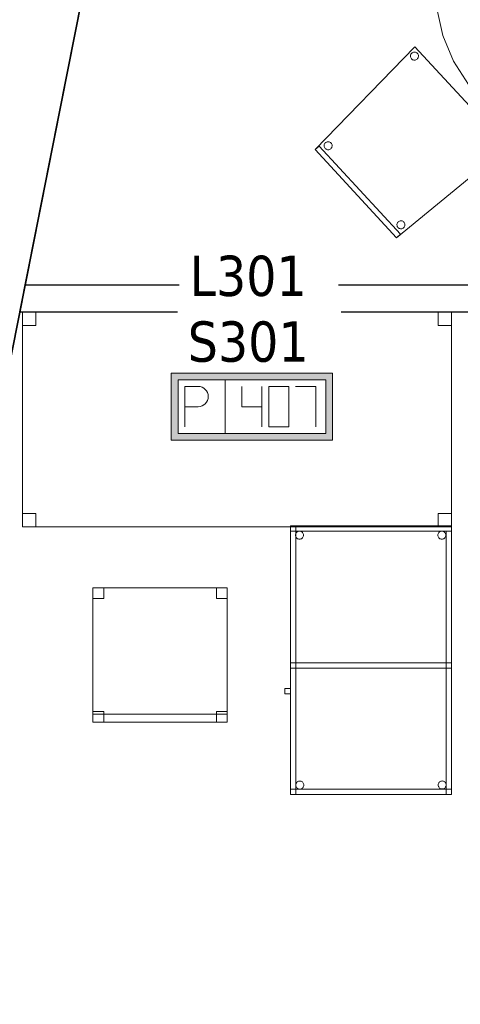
# Model space of a CAD drawing. Header units: metres. Extents: x 397.7 to 427.5, y 12.7 to 28.4.
# Tile 6 of 133: x 400.1 to 401.8, y 19.9 to 23.5. Entities that reach past the tile are written whole.
import ezdxf

# ---------------------------------------------------------------- set-up
doc = ezdxf.new("R2010")
doc.units = ezdxf.units.M
doc.layers.add('01_SUELOS', color=7, linetype='Continuous', lineweight=25, true_color=0x007f00)
for name, color, linetype, lineweight in [('02_MOBILIARIO', 7, 'Continuous', 18), ('A-DETL-____-MBND', 7, 'Continuous', 18), ('A-WALL-____-MCUT', 7, 'Continuous', 25), ('A-WALL-____-OTLN', 7, 'Continuous', 25), ('E-ELEC-FIXT-IDEN', 7, 'Continuous', 30)]:
    doc.layers.add(name, color=color, linetype=linetype, lineweight=lineweight)
doc.styles.add('Tahoma_3', font='tahoma.ttf', dxfattribs={"height": 0.15})

# ---------------------------------------------------------------- blocks, each defined once
blk = doc.blocks.new('Family - Evans P3-156177-06_ELEC_P3')
at = {"layer": 'A-WALL-____-MCUT', "color": 253, "true_color": 0xaaaaaa}
for p, q in [((0.0198, 0.1), (0, 0)), ((3.6723, 0.1), (0.0198, 0.1)), ((3.6723, 0), (3.6723, 0.1)), ((0, 0), (3.6723, 0))]:
    blk.add_line(p, q, dxfattribs=at)
at = {"layer": 'A-WALL-____-OTLN', "color": 253, "true_color": 0xaaaaaa}
for p, q in [((0.0198, 0.1), (0, 0)), ((3.6723, 0.1), (0.0198, 0.1)), ((3.6723, 0), (3.6723, 0.1)), ((0, 0), (3.6723, 0))]:
    blk.add_line(p, q, dxfattribs=at)
at = {"layer": 'A-WALL-____-OTLN', "color": 253, "lineweight": 18, "true_color": 0xaaaaaa}
blk.add_line((0, 0), (3.7528, 0), dxfattribs=at)
blk = doc.blocks.new('Family - Taula D120_P3-156243-06_ELEC_P3')
at = {"layer": 'A-DETL-____-MBND', "color": 253, "true_color": 0xaaaaaa}
for p, q in [((0.4117, 1.1542), (0.5122, 1.1767)), ((0.5122, 1.1767), (0.4117, 1.1542)), ((0.5122, 1.1767), (0.6152, 1.1814)), ((0.6152, 1.1814), (0.5122, 1.1767)), ((0.6152, 1.1814), (0.7174, 1.1682)), ((0.7174, 1.1682), (0.6152, 1.1814)), ((0.3165, 1.1145), (0.4117, 1.1542)), ((0.4117, 1.1542), (0.3165, 1.1145)), ((0.7174, 1.1682), (0.8157, 1.1374)), ((0.8157, 1.1374), (0.7174, 1.1682)), ((0.8157, 1.1374), (0.9072, 1.09)), ((0.9072, 1.09), (0.8157, 1.1374)), ((0.2298, 1.0589), (0.3165, 1.1145)), ((0.3165, 1.1145), (0.2298, 1.0589)), ((0.5862, 1.085), (0.5882, 1.1349)), ((0.5882, 1.1349), (0.5862, 1.085)), ((0.5882, 1.1349), (0.6382, 1.1329)), ((0.6382, 1.1329), (0.5882, 1.1349)), ((0.6382, 1.1329), (0.6361, 1.0829)), ((0.6361, 1.0829), (0.6382, 1.1329)), ((0.6361, 1.0829), (0.5862, 1.085)), ((0.5862, 1.085), (0.6361, 1.0829)), ((0.9072, 1.09), (0.9891, 1.0275)), ((0.9891, 1.0275), (0.9072, 1.09)), ((0.1539, 0.9891), (0.2298, 1.0589)), ((0.2298, 1.0589), (0.1539, 0.9891)), ((0.9891, 1.0275), (1.0589, 0.9517)), ((1.0589, 0.9517), (0.9891, 1.0275)), ((0.0914, 0.9072), (0.1539, 0.9891)), ((0.1539, 0.9891), (0.0914, 0.9072)), ((1.0589, 0.9517), (1.1145, 0.8649)), ((1.1145, 0.8649), (1.0589, 0.9517)), ((0.044, 0.8157), (0.0914, 0.9072)), ((0.0914, 0.9072), (0.044, 0.8157)), ((1.1145, 0.8649), (1.1542, 0.7697)), ((1.1542, 0.7697), (1.1145, 0.8649)), ((0.0132, 0.7174), (0.044, 0.8157)), ((0.044, 0.8157), (0.0132, 0.7174)), ((1.1542, 0.7697), (1.1767, 0.6692)), ((1.1767, 0.6692), (1.1542, 0.7697)), ((0, 0.6152), (0.0132, 0.7174)), ((0.0132, 0.7174), (0, 0.6152)), ((1.1767, 0.6692), (1.1814, 0.5662)), ((1.1814, 0.5662), (1.1767, 0.6692)), ((0.0461, 0.5774), (0.0482, 0.6273)), ((0.0482, 0.6273), (0.0461, 0.5774)), ((0.0482, 0.6273), (0.0982, 0.6252)), ((0.0982, 0.6252), (0.0482, 0.6273)), ((0.0982, 0.6252), (0.0961, 0.5753)), ((0.0961, 0.5753), (0.0982, 0.6252)), ((0.0047, 0.5122), (0, 0.6152)), ((0, 0.6152), (0.0047, 0.5122)), ((0.0961, 0.5753), (0.0461, 0.5774)), ((0.0461, 0.5774), (0.0961, 0.5753)), ((1.082, 0.5344), (1.0841, 0.5844)), ((1.0841, 0.5844), (1.082, 0.5344)), ((1.0841, 0.5844), (1.134, 0.5823)), ((1.134, 0.5823), (1.0841, 0.5844)), ((1.134, 0.5823), (1.132, 0.5324)), ((1.132, 0.5324), (1.134, 0.5823)), ((1.1814, 0.5662), (1.1682, 0.464)), ((1.1682, 0.464), (1.1814, 0.5662)), ((1.132, 0.5324), (1.082, 0.5344)), ((1.082, 0.5344), (1.132, 0.5324)), ((0.0273, 0.4117), (0.0047, 0.5122)), ((0.0047, 0.5122), (0.0273, 0.4117)), ((1.1682, 0.464), (1.1374, 0.3657)), ((1.1374, 0.3657), (1.1682, 0.464)), ((0.0669, 0.3165), (0.0273, 0.4117)), ((0.0273, 0.4117), (0.0669, 0.3165)), ((1.1374, 0.3657), (1.09, 0.2742)), ((1.09, 0.2742), (1.1374, 0.3657)), ((0.1225, 0.2298), (0.0669, 0.3165)), ((0.0669, 0.3165), (0.1225, 0.2298)), ((1.09, 0.2742), (1.0275, 0.1923)), ((1.0275, 0.1923), (1.09, 0.2742)), ((0.1923, 0.1539), (0.1225, 0.2298)), ((0.1225, 0.2298), (0.1923, 0.1539)), ((1.0275, 0.1923), (0.9517, 0.1225)), ((0.9517, 0.1225), (1.0275, 0.1923)), ((0.2742, 0.0914), (0.1923, 0.1539)), ((0.1923, 0.1539), (0.2742, 0.0914)), ((0.9517, 0.1225), (0.8649, 0.0669)), ((0.8649, 0.0669), (0.9517, 0.1225)), ((0.3657, 0.044), (0.2742, 0.0914)), ((0.2742, 0.0914), (0.3657, 0.044)), ((0.5227, 0.0498), (0.5247, 0.0997)), ((0.5247, 0.0997), (0.5227, 0.0498)), ((0.5247, 0.0997), (0.5747, 0.0976)), ((0.5747, 0.0976), (0.5247, 0.0997)), ((0.5747, 0.0976), (0.5726, 0.0477)), ((0.5726, 0.0477), (0.5747, 0.0976)), ((0.464, 0.0132), (0.3657, 0.044)), ((0.3657, 0.044), (0.464, 0.0132)), ((0.5726, 0.0477), (0.5227, 0.0498)), ((0.5227, 0.0498), (0.5726, 0.0477)), ((0.8649, 0.0669), (0.7697, 0.0273)), ((0.7697, 0.0273), (0.8649, 0.0669)), ((0.5662, 0), (0.464, 0.0132)), ((0.464, 0.0132), (0.5662, 0)), ((0.6692, 0.0047), (0.5662, 0)), ((0.5662, 0), (0.6692, 0.0047)), ((0.7697, 0.0273), (0.6692, 0.0047)), ((0.6692, 0.0047), (0.7697, 0.0273))]:
    blk.add_line(p, q, dxfattribs=at)
blk = doc.blocks.new('Family - Cadira confident_P3-156407-06_ELEC_P3')
at = {"layer": 'A-DETL-____-MBND', "color": 253, "true_color": 0xaaaaaa}
for p, q in [((0, 0.3284), (0.3713, 0.7113)), ((0.3713, 0.7113), (0, 0.3284)), ((0.3713, 0.7113), (0.7146, 0.3389)), ((0.7146, 0.3389), (0.3713, 0.7113)), ((0.3544, 0.6758), (0.3545, 0.6784)), ((0.3545, 0.6784), (0.3544, 0.6758)), ((0.3547, 0.6733), (0.3544, 0.6758)), ((0.3544, 0.6758), (0.3547, 0.6733)), ((0.3545, 0.6784), (0.355, 0.681)), ((0.355, 0.681), (0.3545, 0.6784)), ((0.3555, 0.6708), (0.3547, 0.6733)), ((0.3547, 0.6733), (0.3555, 0.6708)), ((0.355, 0.681), (0.356, 0.6834)), ((0.356, 0.6834), (0.355, 0.681)), ((0.3567, 0.6685), (0.3555, 0.6708)), ((0.3555, 0.6708), (0.3567, 0.6685)), ((0.356, 0.6834), (0.3574, 0.6856)), ((0.3574, 0.6856), (0.356, 0.6834)), ((0.3583, 0.6664), (0.3567, 0.6685)), ((0.3567, 0.6685), (0.3583, 0.6664)), ((0.3574, 0.6856), (0.3592, 0.6875)), ((0.3592, 0.6875), (0.3574, 0.6856)), ((0.3602, 0.6647), (0.3583, 0.6664)), ((0.3583, 0.6664), (0.3602, 0.6647)), ((0.3592, 0.6875), (0.3612, 0.6891)), ((0.3612, 0.6891), (0.3592, 0.6875)), ((0.3624, 0.6633), (0.3602, 0.6647)), ((0.3602, 0.6647), (0.3624, 0.6633)), ((0.3612, 0.6891), (0.3635, 0.6903)), ((0.3635, 0.6903), (0.3612, 0.6891)), ((0.3648, 0.6623), (0.3624, 0.6633)), ((0.3624, 0.6633), (0.3648, 0.6623)), ((0.3635, 0.6903), (0.366, 0.6911)), ((0.366, 0.6911), (0.3635, 0.6903)), ((0.3674, 0.6617), (0.3648, 0.6623)), ((0.3648, 0.6623), (0.3674, 0.6617)), ((0.366, 0.6911), (0.3686, 0.6914)), ((0.3686, 0.6914), (0.366, 0.6911)), ((0.37, 0.6616), (0.3674, 0.6617)), ((0.3674, 0.6617), (0.37, 0.6616)), ((0.3686, 0.6914), (0.3712, 0.6913)), ((0.3712, 0.6913), (0.3686, 0.6914)), ((0.3726, 0.6619), (0.37, 0.6616)), ((0.37, 0.6616), (0.3726, 0.6619)), ((0.3712, 0.6913), (0.3738, 0.6908)), ((0.3738, 0.6908), (0.3712, 0.6913)), ((0.375, 0.6627), (0.3726, 0.6619)), ((0.3726, 0.6619), (0.375, 0.6627)), ((0.3738, 0.6908), (0.3762, 0.6898)), ((0.3762, 0.6898), (0.3738, 0.6908)), ((0.3773, 0.6639), (0.375, 0.6627)), ((0.375, 0.6627), (0.3773, 0.6639)), ((0.3762, 0.6898), (0.3784, 0.6884)), ((0.3784, 0.6884), (0.3762, 0.6898)), ((0.3794, 0.6655), (0.3773, 0.6639)), ((0.3773, 0.6639), (0.3794, 0.6655)), ((0.3784, 0.6884), (0.3803, 0.6866)), ((0.3803, 0.6866), (0.3784, 0.6884)), ((0.3812, 0.6675), (0.3794, 0.6655)), ((0.3794, 0.6655), (0.3812, 0.6675)), ((0.3803, 0.6866), (0.3819, 0.6846)), ((0.3819, 0.6846), (0.3803, 0.6866)), ((0.3826, 0.6697), (0.3812, 0.6675)), ((0.3812, 0.6675), (0.3826, 0.6697)), ((0.3819, 0.6846), (0.3831, 0.6823)), ((0.3831, 0.6823), (0.3819, 0.6846)), ((0.3836, 0.6721), (0.3826, 0.6697)), ((0.3826, 0.6697), (0.3836, 0.6721)), ((0.3831, 0.6823), (0.3839, 0.6798)), ((0.3839, 0.6798), (0.3831, 0.6823)), ((0.3841, 0.6746), (0.3836, 0.6721)), ((0.3836, 0.6721), (0.3841, 0.6746)), ((0.3839, 0.6798), (0.3842, 0.6772)), ((0.3842, 0.6772), (0.3839, 0.6798)), ((0.3842, 0.6772), (0.3841, 0.6746)), ((0.3841, 0.6746), (0.3842, 0.6772)), ((0, 0.3284), (0.0147, 0.3419)), ((0.0147, 0.3419), (0, 0.3284)), ((0.0147, 0.3419), (0.3173, 0.0136)), ((0.3173, 0.0136), (0.0147, 0.3419)), ((0.0331, 0.3422), (0.0332, 0.3448)), ((0.0332, 0.3448), (0.0331, 0.3422)), ((0.0334, 0.3396), (0.0331, 0.3422)), ((0.0331, 0.3422), (0.0334, 0.3396)), ((0.0332, 0.3448), (0.0337, 0.3473)), ((0.0337, 0.3473), (0.0332, 0.3448)), ((0.0342, 0.3371), (0.0334, 0.3396)), ((0.0334, 0.3396), (0.0342, 0.3371)), ((0.0337, 0.3473), (0.0347, 0.3497)), ((0.0347, 0.3497), (0.0337, 0.3473)), ((0.0354, 0.3348), (0.0342, 0.3371)), ((0.0342, 0.3371), (0.0354, 0.3348)), ((0.0347, 0.3497), (0.0361, 0.3519)), ((0.0361, 0.3519), (0.0347, 0.3497)), ((0.037, 0.3327), (0.0354, 0.3348)), ((0.0354, 0.3348), (0.037, 0.3327)), ((0.0361, 0.3519), (0.0379, 0.3538)), ((0.0379, 0.3538), (0.0361, 0.3519)), ((0.0389, 0.331), (0.037, 0.3327)), ((0.037, 0.3327), (0.0389, 0.331)), ((0.0379, 0.3538), (0.0399, 0.3554)), ((0.0399, 0.3554), (0.0379, 0.3538)), ((0.0411, 0.3296), (0.0389, 0.331)), ((0.0389, 0.331), (0.0411, 0.3296)), ((0.0399, 0.3554), (0.0422, 0.3566)), ((0.0422, 0.3566), (0.0399, 0.3554)), ((0.0422, 0.3566), (0.0447, 0.3574)), ((0.0447, 0.3574), (0.0422, 0.3566)), ((0.0447, 0.3574), (0.0473, 0.3578)), ((0.0473, 0.3578), (0.0447, 0.3574)), ((0.0473, 0.3578), (0.0499, 0.3577)), ((0.0499, 0.3577), (0.0473, 0.3578)), ((0.0499, 0.3577), (0.0524, 0.3571)), ((0.0524, 0.3571), (0.0499, 0.3577)), ((0.0524, 0.3571), (0.0549, 0.3561)), ((0.0549, 0.3561), (0.0524, 0.3571)), ((0.056, 0.3303), (0.0537, 0.3291)), ((0.0537, 0.3291), (0.056, 0.3303)), ((0.0549, 0.3561), (0.0571, 0.3547)), ((0.0571, 0.3547), (0.0549, 0.3561)), ((0.0581, 0.3318), (0.056, 0.3303)), ((0.056, 0.3303), (0.0581, 0.3318)), ((0.0571, 0.3547), (0.059, 0.353)), ((0.059, 0.353), (0.0571, 0.3547)), ((0.0599, 0.3338), (0.0581, 0.3318)), ((0.0581, 0.3318), (0.0599, 0.3338)), ((0.059, 0.353), (0.0606, 0.3509)), ((0.0606, 0.3509), (0.059, 0.353)), ((0.0612, 0.336), (0.0599, 0.3338)), ((0.0599, 0.3338), (0.0612, 0.336)), ((0.0606, 0.3509), (0.0618, 0.3486)), ((0.0618, 0.3486), (0.0606, 0.3509)), ((0.0622, 0.3384), (0.0612, 0.336)), ((0.0612, 0.336), (0.0622, 0.3384)), ((0.0618, 0.3486), (0.0626, 0.3461)), ((0.0626, 0.3461), (0.0618, 0.3486)), ((0.0628, 0.3409), (0.0622, 0.3384)), ((0.0622, 0.3384), (0.0628, 0.3409)), ((0.0626, 0.3461), (0.0629, 0.3435)), ((0.0629, 0.3435), (0.0626, 0.3461)), ((0.0629, 0.3435), (0.0628, 0.3409)), ((0.0628, 0.3409), (0.0629, 0.3435)), ((0.7146, 0.3389), (0.3026, 0)), ((0.3026, 0), (0.7146, 0.3389)), ((0.6661, 0.3376), (0.6662, 0.3402)), ((0.6662, 0.3402), (0.6661, 0.3376)), ((0.6664, 0.335), (0.6661, 0.3376)), ((0.6661, 0.3376), (0.6664, 0.335)), ((0.6662, 0.3402), (0.6668, 0.3427)), ((0.6668, 0.3427), (0.6662, 0.3402)), ((0.6672, 0.3325), (0.6664, 0.335)), ((0.6664, 0.335), (0.6672, 0.3325)), ((0.6668, 0.3427), (0.6678, 0.3451)), ((0.6678, 0.3451), (0.6668, 0.3427)), ((0.6684, 0.3302), (0.6672, 0.3325)), ((0.6672, 0.3325), (0.6684, 0.3302)), ((0.6678, 0.3451), (0.6691, 0.3473)), ((0.6691, 0.3473), (0.6678, 0.3451)), ((0.67, 0.3281), (0.6684, 0.3302)), ((0.6684, 0.3302), (0.67, 0.3281)), ((0.6691, 0.3473), (0.6709, 0.3492)), ((0.6709, 0.3492), (0.6691, 0.3473)), ((0.6709, 0.3492), (0.673, 0.3508)), ((0.673, 0.3508), (0.6709, 0.3492)), ((0.673, 0.3508), (0.6753, 0.352)), ((0.6753, 0.352), (0.673, 0.3508)), ((0.6753, 0.352), (0.6778, 0.3528)), ((0.6778, 0.3528), (0.6753, 0.352)), ((0.6778, 0.3528), (0.6803, 0.3532)), ((0.6803, 0.3532), (0.6778, 0.3528)), ((0.6803, 0.3532), (0.6829, 0.3531)), ((0.6829, 0.3531), (0.6803, 0.3532)), ((0.6829, 0.3531), (0.6855, 0.3525)), ((0.6855, 0.3525), (0.6829, 0.3531)), ((0.6855, 0.3525), (0.6879, 0.3515)), ((0.6879, 0.3515), (0.6855, 0.3525)), ((0.6879, 0.3515), (0.6901, 0.3501)), ((0.6901, 0.3501), (0.6879, 0.3515)), ((0.6901, 0.3501), (0.692, 0.3484)), ((0.692, 0.3484), (0.6901, 0.3501)), ((0.692, 0.3484), (0.6936, 0.3463)), ((0.6936, 0.3463), (0.692, 0.3484)), ((0.6943, 0.3314), (0.6929, 0.3292)), ((0.6929, 0.3292), (0.6943, 0.3314)), ((0.6936, 0.3463), (0.6948, 0.344)), ((0.6948, 0.344), (0.6936, 0.3463)), ((0.6953, 0.3338), (0.6943, 0.3314)), ((0.6943, 0.3314), (0.6953, 0.3338)), ((0.6948, 0.344), (0.6956, 0.3415)), ((0.6956, 0.3415), (0.6948, 0.344)), ((0.6958, 0.3363), (0.6953, 0.3338)), ((0.6953, 0.3338), (0.6958, 0.3363)), ((0.6956, 0.3415), (0.6959, 0.3389)), ((0.6959, 0.3389), (0.6956, 0.3415)), ((0.6959, 0.3389), (0.6958, 0.3363)), ((0.6958, 0.3363), (0.6959, 0.3389)), ((0.3026, 0), (0, 0.3284)), ((0, 0.3284), (0.3026, 0)), ((0.3026, 0), (0, 0.3284)), ((0, 0.3284), (0.3026, 0)), ((0.0435, 0.3286), (0.0411, 0.3296)), ((0.0411, 0.3296), (0.0435, 0.3286)), ((0.0461, 0.328), (0.0435, 0.3286)), ((0.0435, 0.3286), (0.0461, 0.328)), ((0.0487, 0.3279), (0.0461, 0.328)), ((0.0461, 0.328), (0.0487, 0.3279)), ((0.0512, 0.3283), (0.0487, 0.3279)), ((0.0487, 0.3279), (0.0512, 0.3283)), ((0.0537, 0.3291), (0.0512, 0.3283)), ((0.0512, 0.3283), (0.0537, 0.3291)), ((0.672, 0.3264), (0.67, 0.3281)), ((0.67, 0.3281), (0.672, 0.3264)), ((0.6742, 0.325), (0.672, 0.3264)), ((0.672, 0.3264), (0.6742, 0.325)), ((0.6766, 0.324), (0.6742, 0.325)), ((0.6742, 0.325), (0.6766, 0.324)), ((0.6791, 0.3234), (0.6766, 0.324)), ((0.6766, 0.324), (0.6791, 0.3234)), ((0.6817, 0.3233), (0.6791, 0.3234)), ((0.6791, 0.3234), (0.6817, 0.3233)), ((0.6843, 0.3237), (0.6817, 0.3233)), ((0.6817, 0.3233), (0.6843, 0.3237)), ((0.6868, 0.3245), (0.6843, 0.3237)), ((0.6843, 0.3237), (0.6868, 0.3245)), ((0.6891, 0.3257), (0.6868, 0.3245)), ((0.6868, 0.3245), (0.6891, 0.3257)), ((0.6911, 0.3273), (0.6891, 0.3257)), ((0.6891, 0.3257), (0.6911, 0.3273)), ((0.6929, 0.3292), (0.6911, 0.3273)), ((0.6911, 0.3273), (0.6929, 0.3292)), ((0.3041, 0.048), (0.3042, 0.0506)), ((0.3042, 0.0506), (0.3041, 0.048)), ((0.3045, 0.0454), (0.3041, 0.048)), ((0.3041, 0.048), (0.3045, 0.0454)), ((0.3042, 0.0506), (0.3048, 0.0532)), ((0.3048, 0.0532), (0.3042, 0.0506)), ((0.3053, 0.0429), (0.3045, 0.0454)), ((0.3045, 0.0454), (0.3053, 0.0429)), ((0.3048, 0.0532), (0.3058, 0.0556)), ((0.3058, 0.0556), (0.3048, 0.0532)), ((0.3065, 0.0406), (0.3053, 0.0429)), ((0.3053, 0.0429), (0.3065, 0.0406)), ((0.3058, 0.0556), (0.3072, 0.0578)), ((0.3072, 0.0578), (0.3058, 0.0556)), ((0.3081, 0.0386), (0.3065, 0.0406)), ((0.3065, 0.0406), (0.3081, 0.0386)), ((0.3072, 0.0578), (0.3089, 0.0597)), ((0.3089, 0.0597), (0.3072, 0.0578)), ((0.31, 0.0368), (0.3081, 0.0386)), ((0.3081, 0.0386), (0.31, 0.0368)), ((0.3089, 0.0597), (0.311, 0.0613)), ((0.311, 0.0613), (0.3089, 0.0597)), ((0.3122, 0.0354), (0.31, 0.0368)), ((0.31, 0.0368), (0.3122, 0.0354)), ((0.311, 0.0613), (0.3133, 0.0625)), ((0.3133, 0.0625), (0.311, 0.0613)), ((0.3133, 0.0625), (0.3158, 0.0633)), ((0.3158, 0.0633), (0.3133, 0.0625)), ((0.3158, 0.0633), (0.3184, 0.0636)), ((0.3184, 0.0636), (0.3158, 0.0633)), ((0.3184, 0.0636), (0.321, 0.0635)), ((0.321, 0.0635), (0.3184, 0.0636)), ((0.321, 0.0635), (0.3235, 0.0629)), ((0.3235, 0.0629), (0.321, 0.0635)), ((0.3235, 0.0629), (0.3259, 0.062)), ((0.3259, 0.062), (0.3235, 0.0629)), ((0.3259, 0.062), (0.3281, 0.0606)), ((0.3281, 0.0606), (0.3259, 0.062)), ((0.3292, 0.0377), (0.3271, 0.0361)), ((0.3271, 0.0361), (0.3292, 0.0377)), ((0.3281, 0.0606), (0.33, 0.0588)), ((0.33, 0.0588), (0.3281, 0.0606)), ((0.3309, 0.0396), (0.3292, 0.0377)), ((0.3292, 0.0377), (0.3309, 0.0396)), ((0.33, 0.0588), (0.3316, 0.0567)), ((0.3316, 0.0567), (0.33, 0.0588)), ((0.3323, 0.0418), (0.3309, 0.0396)), ((0.3309, 0.0396), (0.3323, 0.0418)), ((0.3316, 0.0567), (0.3328, 0.0544)), ((0.3328, 0.0544), (0.3316, 0.0567)), ((0.3333, 0.0442), (0.3323, 0.0418)), ((0.3323, 0.0418), (0.3333, 0.0442)), ((0.3328, 0.0544), (0.3336, 0.052)), ((0.3336, 0.052), (0.3328, 0.0544)), ((0.3339, 0.0468), (0.3333, 0.0442)), ((0.3333, 0.0442), (0.3339, 0.0468)), ((0.3336, 0.052), (0.334, 0.0494)), ((0.334, 0.0494), (0.3336, 0.052)), ((0.334, 0.0494), (0.3339, 0.0468)), ((0.3339, 0.0468), (0.334, 0.0494)), ((0.3173, 0.0136), (0.3026, 0)), ((0.3026, 0), (0.3173, 0.0136)), ((0.3146, 0.0344), (0.3122, 0.0354)), ((0.3122, 0.0354), (0.3146, 0.0344)), ((0.3171, 0.0339), (0.3146, 0.0344)), ((0.3146, 0.0344), (0.3171, 0.0339)), ((0.3197, 0.0338), (0.3171, 0.0339)), ((0.3171, 0.0339), (0.3197, 0.0338)), ((0.3223, 0.0341), (0.3197, 0.0338)), ((0.3197, 0.0338), (0.3223, 0.0341)), ((0.3248, 0.0349), (0.3223, 0.0341)), ((0.3223, 0.0341), (0.3248, 0.0349)), ((0.3271, 0.0361), (0.3248, 0.0349)), ((0.3248, 0.0349), (0.3271, 0.0361))]:
    blk.add_line(p, q, dxfattribs=at)
blk = doc.blocks.new('Family - Paviment P3-156431-06_ELEC_P3')
at = {"layer": '01_SUELOS', "color": 9, "true_color": 0xaad4aa}
for p, q in [((2.9635, 14.9576), (0, 0)), ((0, 0), (2.9635, 14.9576))]:
    blk.add_line(p, q, dxfattribs=at)
blk = doc.blocks.new('Family - Taula 160X80_P3-156470-06_ELEC_P3')
at = {"layer": 'A-DETL-____-MBND', "color": 253, "true_color": 0xaaaaaa}
for p, q in [((0, 0.7501), (0, 0.8001)), ((0, 0.8001), (0.05, 0.8001)), ((0.05, 0.8001), (0, 0.8001)), ((0, 0.8001), (0, 0.7501)), ((0, 0), (0, 0.8001)), ((0, 0.8001), (1.5969, 0.8001)), ((1.5969, 0.8001), (0, 0.8001)), ((0, 0.8001), (0, 0)), ((0.05, 0.8001), (0.05, 0.7501)), ((0.05, 0.7501), (0.05, 0.8001)), ((1.5469, 0.7501), (1.5469, 0.8001)), ((1.5469, 0.8001), (1.5969, 0.8001)), ((1.5969, 0.8001), (1.5469, 0.8001)), ((1.5469, 0.8001), (1.5469, 0.7501)), ((1.5969, 0.8001), (1.5969, 0)), ((1.5969, 0), (1.5969, 0.8001)), ((1.5969, 0.8001), (1.5969, 0.7501)), ((1.5969, 0.7501), (1.5969, 0.8001)), ((0.05, 0.7501), (0, 0.7501)), ((0, 0.7501), (0.05, 0.7501)), ((1.5969, 0.7501), (1.5469, 0.7501)), ((1.5469, 0.7501), (1.5969, 0.7501)), ((0, 0), (0, 0.05)), ((0, 0.05), (0.05, 0.05)), ((0.05, 0.05), (0, 0.05)), ((0, 0.05), (0, 0)), ((0.05, 0.05), (0.05, 0)), ((0.05, 0), (0.05, 0.05)), ((1.5469, 0), (1.5469, 0.05)), ((1.5469, 0.05), (1.5969, 0.05)), ((1.5969, 0.05), (1.5469, 0.05)), ((1.5469, 0.05), (1.5469, 0)), ((1.5969, 0.05), (1.5969, 0)), ((1.5969, 0), (1.5969, 0.05)), ((0.05, 0), (0, 0)), ((0, 0), (0.05, 0)), ((1.5969, 0), (0, 0)), ((0, 0), (1.5969, 0)), ((1.5969, 0), (1.5469, 0)), ((1.5469, 0), (1.5969, 0))]:
    blk.add_line(p, q, dxfattribs=at)
blk = doc.blocks.new('Family - Cadira d_Oficina_P3-156484-06_ELEC_P3')
at = {"layer": 'A-DETL-____-MBND', "color": 253, "true_color": 0xaaaaaa}
for p, q in [((0, 0.5), (0.04, 0.5)), ((0, 0.46), (0, 0.5)), ((0.04, 0.5), (0, 0.5)), ((0, 0.5), (0, 0.46)), ((0, 0), (0, 0.5)), ((0, 0.5), (0.5, 0.5)), ((0, 0.5), (0, 0)), ((0.5, 0.5), (0, 0.5)), ((0.04, 0.5), (0.04, 0.46)), ((0.04, 0.46), (0.04, 0.5)), ((0.46, 0.5), (0.5, 0.5)), ((0.46, 0.46), (0.46, 0.5)), ((0.5, 0.5), (0.46, 0.5)), ((0.46, 0.5), (0.46, 0.46)), ((0.5, 0.5), (0.5, 0.46)), ((0.5, 0.46), (0.5, 0.5)), ((0.5, 0.5), (0.5, 0)), ((0.5, 0), (0.5, 0.5)), ((0.04, 0.46), (0, 0.46)), ((0, 0.46), (0.04, 0.46)), ((0.5, 0.46), (0.46, 0.46)), ((0.46, 0.46), (0.5, 0.46)), ((0, 0.04), (0.04, 0.04)), ((0, 0), (0, 0.04)), ((0.04, 0.04), (0, 0.04)), ((0, 0.04), (0, 0)), ((0.04, 0.04), (0.04, 0)), ((0.04, 0), (0.04, 0.04)), ((0.46, 0.04), (0.5, 0.04)), ((0.46, 0), (0.46, 0.04)), ((0.5, 0.04), (0.46, 0.04)), ((0.46, 0.04), (0.46, 0)), ((0.5, 0.04), (0.5, 0)), ((0.5, 0), (0.5, 0.04)), ((0, 0.03), (0.5, 0.03)), ((0, 0), (0, 0.03)), ((0.5, 0.03), (0, 0.03)), ((0, 0.03), (0, 0)), ((0.04, 0), (0, 0)), ((0, 0), (0.04, 0)), ((0, 0), (0.5, 0)), ((0.5, 0), (0, 0)), ((0.46, 0), (0.5, 0)), ((0.5, 0.03), (0.5, 0)), ((0.5, 0), (0.5, 0.03)), ((0.5, 0), (0, 0)), ((0, 0), (0.5, 0)), ((0.5, 0), (0.46, 0))]:
    blk.add_line(p, q, dxfattribs=at)
blk = doc.blocks.new('Family - Taula 100X60_P3-156532-06_ELEC_P3')
at = {"layer": 'A-DETL-____-MBND', "color": 253, "true_color": 0xaaaaaa}
for p, q in [((0.62, 1), (0.02, 1)), ((0.02, 1), (0.62, 1)), ((0.02, 1), (0.02, 0)), ((0.02, 0), (0.02, 1)), ((0.02, 0.98), (0.02, 1)), ((0.02, 1), (0.62, 1)), ((0.02, 0.98), (0.02, 1)), ((0.62, 1), (0.02, 1)), ((0.62, 1), (0.02, 1)), ((0.02, 1), (0.62, 1)), ((0.02, 1), (0.02, 0)), ((0.02, 0), (0.02, 1)), ((0.04, 0), (0.04, 1)), ((0.04, 1), (0.62, 1)), ((0.62, 1), (0.04, 1)), ((0.04, 1), (0.04, 0)), ((0.62, 1), (0.62, 0)), ((0.62, 0), (0.62, 1)), ((0.62, 0), (0.62, 1)), ((0.62, 1), (0.62, 0)), ((0.62, 1), (0.62, 0.98)), ((0.62, 0.98), (0.62, 1)), ((0.62, 0), (0.62, 1)), ((0.62, 1), (0.62, 0)), ((0.62, 0.98), (0.02, 0.98)), ((0.02, 0.98), (0.62, 0.98)), ((0.0389, 0.965), (0.0391, 0.9676)), ((0.0391, 0.9676), (0.0389, 0.965)), ((0.0391, 0.9624), (0.0389, 0.965)), ((0.0389, 0.965), (0.0391, 0.9624)), ((0.0391, 0.9676), (0.0398, 0.9701)), ((0.0398, 0.9701), (0.0391, 0.9676)), ((0.0398, 0.9599), (0.0391, 0.9624)), ((0.0391, 0.9624), (0.0398, 0.9599)), ((0.0398, 0.9701), (0.0409, 0.9725)), ((0.0409, 0.9725), (0.0398, 0.9701)), ((0.0409, 0.9575), (0.0398, 0.9599)), ((0.0398, 0.9599), (0.0409, 0.9575)), ((0.0409, 0.9725), (0.0424, 0.9746)), ((0.0424, 0.9746), (0.0409, 0.9725)), ((0.0424, 0.9554), (0.0409, 0.9575)), ((0.0409, 0.9575), (0.0424, 0.9554)), ((0.0424, 0.9746), (0.0442, 0.9764)), ((0.0442, 0.9764), (0.0424, 0.9746)), ((0.0442, 0.9536), (0.0424, 0.9554)), ((0.0424, 0.9554), (0.0442, 0.9536)), ((0.0442, 0.9764), (0.0464, 0.9779)), ((0.0464, 0.9779), (0.0442, 0.9764)), ((0.0464, 0.9521), (0.0442, 0.9536)), ((0.0442, 0.9536), (0.0464, 0.9521)), ((0.0464, 0.9779), (0.0487, 0.979)), ((0.0487, 0.979), (0.0464, 0.9779)), ((0.0487, 0.979), (0.0512, 0.9797)), ((0.0512, 0.9797), (0.0487, 0.979)), ((0.0512, 0.9797), (0.0538, 0.9799)), ((0.0538, 0.9799), (0.0512, 0.9797)), ((0.0538, 0.9799), (0.0564, 0.9797)), ((0.0564, 0.9797), (0.0538, 0.9799)), ((0.0564, 0.9797), (0.0589, 0.979)), ((0.0589, 0.979), (0.0564, 0.9797)), ((0.0589, 0.979), (0.0613, 0.9779)), ((0.0613, 0.9779), (0.0589, 0.979)), ((0.0613, 0.9779), (0.0634, 0.9764)), ((0.0634, 0.9764), (0.0613, 0.9779)), ((0.0634, 0.9536), (0.0613, 0.9521)), ((0.0613, 0.9521), (0.0634, 0.9536)), ((0.0634, 0.9764), (0.0653, 0.9746)), ((0.0653, 0.9746), (0.0634, 0.9764)), ((0.0653, 0.9554), (0.0634, 0.9536)), ((0.0634, 0.9536), (0.0653, 0.9554)), ((0.0653, 0.9746), (0.0668, 0.9725)), ((0.0668, 0.9725), (0.0653, 0.9746)), ((0.0668, 0.9575), (0.0653, 0.9554)), ((0.0653, 0.9554), (0.0668, 0.9575)), ((0.0668, 0.9725), (0.0679, 0.9701)), ((0.0679, 0.9701), (0.0668, 0.9725)), ((0.0679, 0.9599), (0.0668, 0.9575)), ((0.0668, 0.9575), (0.0679, 0.9599)), ((0.0679, 0.9701), (0.0685, 0.9676)), ((0.0685, 0.9676), (0.0679, 0.9701)), ((0.0685, 0.9624), (0.0679, 0.9599)), ((0.0679, 0.9599), (0.0685, 0.9624)), ((0.0685, 0.9676), (0.0688, 0.965)), ((0.0688, 0.965), (0.0685, 0.9676)), ((0.0688, 0.965), (0.0685, 0.9624)), ((0.0685, 0.9624), (0.0688, 0.965)), ((0.5689, 0.965), (0.5691, 0.9676)), ((0.5691, 0.9676), (0.5689, 0.965)), ((0.5691, 0.9624), (0.5689, 0.965)), ((0.5689, 0.965), (0.5691, 0.9624)), ((0.5691, 0.9676), (0.5698, 0.9701)), ((0.5698, 0.9701), (0.5691, 0.9676)), ((0.5698, 0.9599), (0.5691, 0.9624)), ((0.5691, 0.9624), (0.5698, 0.9599)), ((0.5698, 0.9701), (0.5709, 0.9725)), ((0.5709, 0.9725), (0.5698, 0.9701)), ((0.5709, 0.9575), (0.5698, 0.9599)), ((0.5698, 0.9599), (0.5709, 0.9575)), ((0.5709, 0.9725), (0.5724, 0.9746)), ((0.5724, 0.9746), (0.5709, 0.9725)), ((0.5724, 0.9554), (0.5709, 0.9575)), ((0.5709, 0.9575), (0.5724, 0.9554)), ((0.5724, 0.9746), (0.5742, 0.9764)), ((0.5742, 0.9764), (0.5724, 0.9746)), ((0.5742, 0.9536), (0.5724, 0.9554)), ((0.5724, 0.9554), (0.5742, 0.9536)), ((0.5742, 0.9764), (0.5764, 0.9779)), ((0.5764, 0.9779), (0.5742, 0.9764)), ((0.5764, 0.9521), (0.5742, 0.9536)), ((0.5742, 0.9536), (0.5764, 0.9521)), ((0.5764, 0.9779), (0.5787, 0.979)), ((0.5787, 0.979), (0.5764, 0.9779)), ((0.5787, 0.979), (0.5812, 0.9797)), ((0.5812, 0.9797), (0.5787, 0.979)), ((0.5812, 0.9797), (0.5838, 0.9799)), ((0.5838, 0.9799), (0.5812, 0.9797)), ((0.5838, 0.9799), (0.5864, 0.9797)), ((0.5864, 0.9797), (0.5838, 0.9799)), ((0.5864, 0.9797), (0.5889, 0.979)), ((0.5889, 0.979), (0.5864, 0.9797)), ((0.5889, 0.979), (0.5913, 0.9779)), ((0.5913, 0.9779), (0.5889, 0.979)), ((0.5913, 0.9779), (0.5934, 0.9764)), ((0.5934, 0.9764), (0.5913, 0.9779)), ((0.5934, 0.9536), (0.5913, 0.9521)), ((0.5913, 0.9521), (0.5934, 0.9536)), ((0.5934, 0.9764), (0.5953, 0.9746)), ((0.5953, 0.9746), (0.5934, 0.9764)), ((0.5953, 0.9554), (0.5934, 0.9536)), ((0.5934, 0.9536), (0.5953, 0.9554)), ((0.5953, 0.9746), (0.5968, 0.9725)), ((0.5968, 0.9725), (0.5953, 0.9746)), ((0.5968, 0.9575), (0.5953, 0.9554)), ((0.5953, 0.9554), (0.5968, 0.9575)), ((0.5968, 0.9725), (0.5979, 0.9701)), ((0.5979, 0.9701), (0.5968, 0.9725)), ((0.5979, 0.9599), (0.5968, 0.9575)), ((0.5968, 0.9575), (0.5979, 0.9599)), ((0.5979, 0.9701), (0.5985, 0.9676)), ((0.5985, 0.9676), (0.5979, 0.9701)), ((0.5985, 0.9624), (0.5979, 0.9599)), ((0.5979, 0.9599), (0.5985, 0.9624)), ((0.5985, 0.9676), (0.5988, 0.965)), ((0.5988, 0.965), (0.5985, 0.9676)), ((0.5988, 0.965), (0.5985, 0.9624)), ((0.5985, 0.9624), (0.5988, 0.965)), ((0.6, 0.98), (0.62, 0.98)), ((0.62, 0.98), (0.6, 0.98)), ((0.6, 0), (0.6, 0.98)), ((0.6, 0.98), (0.6, 0)), ((0.62, 0.98), (0.62, 0)), ((0.62, 0), (0.62, 0.98)), ((0.0487, 0.951), (0.0464, 0.9521)), ((0.0464, 0.9521), (0.0487, 0.951)), ((0.0512, 0.9503), (0.0487, 0.951)), ((0.0487, 0.951), (0.0512, 0.9503)), ((0.0538, 0.9501), (0.0512, 0.9503)), ((0.0512, 0.9503), (0.0538, 0.9501)), ((0.0564, 0.9503), (0.0538, 0.9501)), ((0.0538, 0.9501), (0.0564, 0.9503)), ((0.0589, 0.951), (0.0564, 0.9503)), ((0.0564, 0.9503), (0.0589, 0.951)), ((0.0613, 0.9521), (0.0589, 0.951)), ((0.0589, 0.951), (0.0613, 0.9521)), ((0.5787, 0.951), (0.5764, 0.9521)), ((0.5764, 0.9521), (0.5787, 0.951)), ((0.5812, 0.9503), (0.5787, 0.951)), ((0.5787, 0.951), (0.5812, 0.9503)), ((0.5838, 0.9501), (0.5812, 0.9503)), ((0.5812, 0.9503), (0.5838, 0.9501)), ((0.5864, 0.9503), (0.5838, 0.9501)), ((0.5838, 0.9501), (0.5864, 0.9503)), ((0.5889, 0.951), (0.5864, 0.9503)), ((0.5864, 0.9503), (0.5889, 0.951)), ((0.5913, 0.9521), (0.5889, 0.951)), ((0.5889, 0.951), (0.5913, 0.9521)), ((0.02, 0.47), (0.02, 0.49)), ((0.02, 0.49), (0.62, 0.49)), ((0.02, 0.47), (0.02, 0.49)), ((0.62, 0.49), (0.02, 0.49)), ((0.02, 0.49), (0.04, 0.49)), ((0.04, 0.49), (0.02, 0.49)), ((0.02, 0), (0.02, 0.49)), ((0.02, 0.49), (0.02, 0)), ((0.04, 0.47), (0.04, 0.49)), ((0.04, 0.49), (0.62, 0.49)), ((0.04, 0.47), (0.04, 0.49)), ((0.62, 0.49), (0.04, 0.49)), ((0.04, 0.49), (0.04, 0)), ((0.04, 0), (0.04, 0.49)), ((0.62, 0.49), (0.62, 0.47)), ((0.62, 0.47), (0.62, 0.49)), ((0.62, 0.49), (0.62, 0.47)), ((0.62, 0.47), (0.62, 0.49)), ((0.62, 0.47), (0.02, 0.47)), ((0.02, 0.47), (0.62, 0.47)), ((0.62, 0.47), (0.04, 0.47)), ((0.04, 0.47), (0.62, 0.47)), ((0, 0.3744), (0, 0.3944)), ((0, 0.3944), (0.02, 0.3944)), ((0.02, 0.3944), (0, 0.3944)), ((0, 0.3944), (0, 0.3744)), ((0.02, 0.3744), (0, 0.3744)), ((0, 0.3744), (0.02, 0.3744)), ((0.02, 0.3944), (0.02, 0.3744)), ((0.02, 0.3744), (0.02, 0.3944)), ((0.0401, 0.035), (0.0403, 0.0375)), ((0.0403, 0.0375), (0.0401, 0.035)), ((0.0403, 0.0375), (0.041, 0.0401)), ((0.041, 0.0401), (0.0403, 0.0375)), ((0.041, 0.0401), (0.0421, 0.0424)), ((0.0421, 0.0424), (0.041, 0.0401)), ((0.0421, 0.0424), (0.0436, 0.0446)), ((0.0436, 0.0446), (0.0421, 0.0424)), ((0.0436, 0.0446), (0.0454, 0.0464)), ((0.0454, 0.0464), (0.0436, 0.0446)), ((0.0454, 0.0464), (0.0475, 0.0479)), ((0.0475, 0.0479), (0.0454, 0.0464)), ((0.0475, 0.0479), (0.0499, 0.049)), ((0.0499, 0.049), (0.0475, 0.0479)), ((0.0499, 0.049), (0.0524, 0.0497)), ((0.0524, 0.0497), (0.0499, 0.049)), ((0.0524, 0.0497), (0.055, 0.0499)), ((0.055, 0.0499), (0.0524, 0.0497)), ((0.055, 0.0499), (0.0576, 0.0497)), ((0.0576, 0.0497), (0.055, 0.0499)), ((0.0576, 0.0497), (0.0601, 0.049)), ((0.0601, 0.049), (0.0576, 0.0497)), ((0.0601, 0.049), (0.0625, 0.0479)), ((0.0625, 0.0479), (0.0601, 0.049)), ((0.0625, 0.0479), (0.0646, 0.0464)), ((0.0646, 0.0464), (0.0625, 0.0479)), ((0.0646, 0.0464), (0.0664, 0.0446)), ((0.0664, 0.0446), (0.0646, 0.0464)), ((0.0664, 0.0446), (0.0679, 0.0424)), ((0.0679, 0.0424), (0.0664, 0.0446)), ((0.0679, 0.0424), (0.069, 0.0401)), ((0.069, 0.0401), (0.0679, 0.0424)), ((0.069, 0.0401), (0.0697, 0.0375)), ((0.0697, 0.0375), (0.069, 0.0401)), ((0.0697, 0.0375), (0.0699, 0.035)), ((0.0699, 0.035), (0.0697, 0.0375)), ((0.5701, 0.0353), (0.5703, 0.0379)), ((0.5703, 0.0379), (0.5701, 0.0353)), ((0.5703, 0.0379), (0.571, 0.0404)), ((0.571, 0.0404), (0.5703, 0.0379)), ((0.571, 0.0404), (0.5721, 0.0428)), ((0.5721, 0.0428), (0.571, 0.0404)), ((0.5721, 0.0428), (0.5736, 0.0449)), ((0.5736, 0.0449), (0.5721, 0.0428)), ((0.5736, 0.0449), (0.5754, 0.0467)), ((0.5754, 0.0467), (0.5736, 0.0449)), ((0.5754, 0.0467), (0.5776, 0.0482)), ((0.5776, 0.0482), (0.5754, 0.0467)), ((0.5776, 0.0482), (0.5799, 0.0493)), ((0.5799, 0.0493), (0.5776, 0.0482)), ((0.5799, 0.0493), (0.5824, 0.05)), ((0.5824, 0.05), (0.5799, 0.0493)), ((0.5824, 0.05), (0.585, 0.0502)), ((0.585, 0.0502), (0.5824, 0.05)), ((0.585, 0.0502), (0.5876, 0.05)), ((0.5876, 0.05), (0.585, 0.0502)), ((0.5876, 0.05), (0.5901, 0.0493)), ((0.5901, 0.0493), (0.5876, 0.05)), ((0.5901, 0.0493), (0.5925, 0.0482)), ((0.5925, 0.0482), (0.5901, 0.0493)), ((0.5925, 0.0482), (0.5946, 0.0467)), ((0.5946, 0.0467), (0.5925, 0.0482)), ((0.5946, 0.0467), (0.5965, 0.0449)), ((0.5965, 0.0449), (0.5946, 0.0467)), ((0.5965, 0.0449), (0.598, 0.0428)), ((0.598, 0.0428), (0.5965, 0.0449)), ((0.598, 0.0428), (0.5991, 0.0404)), ((0.5991, 0.0404), (0.598, 0.0428)), ((0.5991, 0.0404), (0.5997, 0.0379)), ((0.5997, 0.0379), (0.5991, 0.0404)), ((0.5997, 0.0379), (0.6, 0.0353)), ((0.6, 0.0353), (0.5997, 0.0379)), ((0.02, 0), (0.02, 0.02)), ((0.02, 0.02), (0.62, 0.02)), ((0.02, 0), (0.02, 0.02)), ((0.62, 0.02), (0.02, 0.02)), ((0.02, 0), (0.62, 0)), ((0.62, 0), (0.02, 0)), ((0.62, 0), (0.02, 0)), ((0.02, 0), (0.62, 0)), ((0.02, 0), (0.62, 0)), ((0.62, 0), (0.02, 0)), ((0.04, 0), (0.02, 0)), ((0.04, 0), (0.02, 0)), ((0.0403, 0.0324), (0.0401, 0.035)), ((0.0401, 0.035), (0.0403, 0.0324)), ((0.041, 0.0298), (0.0403, 0.0324)), ((0.0403, 0.0324), (0.041, 0.0298)), ((0.0421, 0.0275), (0.041, 0.0298)), ((0.041, 0.0298), (0.0421, 0.0275)), ((0.0436, 0.0254), (0.0421, 0.0275)), ((0.0421, 0.0275), (0.0436, 0.0254)), ((0.0454, 0.0235), (0.0436, 0.0254)), ((0.0436, 0.0254), (0.0454, 0.0235)), ((0.0475, 0.022), (0.0454, 0.0235)), ((0.0454, 0.0235), (0.0475, 0.022)), ((0.0499, 0.0209), (0.0475, 0.022)), ((0.0475, 0.022), (0.0499, 0.0209)), ((0.0524, 0.0202), (0.0499, 0.0209)), ((0.0499, 0.0209), (0.0524, 0.0202)), ((0.055, 0.02), (0.0524, 0.0202)), ((0.0524, 0.0202), (0.055, 0.02)), ((0.0576, 0.0202), (0.055, 0.02)), ((0.055, 0.02), (0.0576, 0.0202)), ((0.0601, 0.0209), (0.0576, 0.0202)), ((0.0576, 0.0202), (0.0601, 0.0209)), ((0.0625, 0.022), (0.0601, 0.0209)), ((0.0601, 0.0209), (0.0625, 0.022)), ((0.0646, 0.0235), (0.0625, 0.022)), ((0.0625, 0.022), (0.0646, 0.0235)), ((0.0664, 0.0254), (0.0646, 0.0235)), ((0.0646, 0.0235), (0.0664, 0.0254)), ((0.0679, 0.0275), (0.0664, 0.0254)), ((0.0664, 0.0254), (0.0679, 0.0275)), ((0.069, 0.0298), (0.0679, 0.0275)), ((0.0679, 0.0275), (0.069, 0.0298)), ((0.0697, 0.0324), (0.069, 0.0298)), ((0.069, 0.0298), (0.0697, 0.0324)), ((0.0699, 0.035), (0.0697, 0.0324)), ((0.0697, 0.0324), (0.0699, 0.035)), ((0.5703, 0.0327), (0.5701, 0.0353)), ((0.5701, 0.0353), (0.5703, 0.0327)), ((0.571, 0.0302), (0.5703, 0.0327)), ((0.5703, 0.0327), (0.571, 0.0302)), ((0.5721, 0.0278), (0.571, 0.0302)), ((0.571, 0.0302), (0.5721, 0.0278)), ((0.5736, 0.0257), (0.5721, 0.0278)), ((0.5721, 0.0278), (0.5736, 0.0257)), ((0.5754, 0.0238), (0.5736, 0.0257)), ((0.5736, 0.0257), (0.5754, 0.0238)), ((0.5776, 0.0224), (0.5754, 0.0238)), ((0.5754, 0.0238), (0.5776, 0.0224)), ((0.5799, 0.0213), (0.5776, 0.0224)), ((0.5776, 0.0224), (0.5799, 0.0213)), ((0.5824, 0.0206), (0.5799, 0.0213)), ((0.5799, 0.0213), (0.5824, 0.0206)), ((0.585, 0.0204), (0.5824, 0.0206)), ((0.5824, 0.0206), (0.585, 0.0204)), ((0.5876, 0.0206), (0.585, 0.0204)), ((0.585, 0.0204), (0.5876, 0.0206)), ((0.5901, 0.0213), (0.5876, 0.0206)), ((0.5876, 0.0206), (0.5901, 0.0213)), ((0.5925, 0.0224), (0.5901, 0.0213)), ((0.5901, 0.0213), (0.5925, 0.0224)), ((0.5946, 0.0238), (0.5925, 0.0224)), ((0.5925, 0.0224), (0.5946, 0.0238)), ((0.5965, 0.0257), (0.5946, 0.0238)), ((0.5946, 0.0238), (0.5965, 0.0257)), ((0.598, 0.0278), (0.5965, 0.0257)), ((0.5965, 0.0257), (0.598, 0.0278)), ((0.5991, 0.0302), (0.598, 0.0278)), ((0.598, 0.0278), (0.5991, 0.0302)), ((0.5997, 0.0327), (0.5991, 0.0302)), ((0.5991, 0.0302), (0.5997, 0.0327)), ((0.6, 0.0353), (0.5997, 0.0327)), ((0.5997, 0.0327), (0.6, 0.0353)), ((0.62, 0), (0.6, 0)), ((0.62, 0.02), (0.62, 0)), ((0.62, 0), (0.62, 0.02)), ((0.62, 0), (0.04, 0)), ((0.04, 0), (0.62, 0)), ((0.62, 0), (0.6, 0))]:
    blk.add_line(p, q, dxfattribs=at)
blk = doc.blocks.new('Family - Façana nord-oest P3-156678-06_ELEC_P3')
at = {"layer": 'A-WALL-____-MCUT', "color": 253, "true_color": 0xaaaaaa}
blk.add_line((5.7863, 0.55), (4.1863, 0.55), dxfattribs=at)
at = {"layer": 'A-WALL-____-OTLN', "color": 253, "true_color": 0xaaaaaa}
blk.add_line((15.5778, 0.55), (-0.109, 0.55), dxfattribs=at)
blk = doc.blocks.new('LONDR55-XX_ZZ-ARQ-CAA-M3D-Londres55_ifc-1-06_ELEC_P3')
at = {"layer": '01_SUELOS', "color": 253, "lineweight": 18, "true_color": 0xaaaaaa}
blk.add_blockref('Family - Paviment P3-156431-06_ELEC_P3', (398.2952, 13.1106), dxfattribs=at)
at = {"layer": '02_MOBILIARIO', "color": 253, "lineweight": 18, "true_color": 0xaaaaaa}
for name, p in [('Family - Taula D120_P3-156243-06_ELEC_P3', (401.6924, 23.0626)), ('Family - Cadira confident_P3-156407-06_ELEC_P3', (401.2449, 22.7213)), ('Family - Taula 160X80_P3-156470-06_ELEC_P3', (400.1553, 21.6454)), ('Family - Taula 100X60_P3-156532-06_ELEC_P3', (401.1323, 20.6494)), ('Family - Cadira d_Oficina_P3-156484-06_ELEC_P3', (400.4174, 20.9183))]:
    blk.add_blockref(name, p, dxfattribs=at)
at = {"layer": 'A-WALL-____-OTLN', "color": 253, "lineweight": 18, "true_color": 0xaaaaaa, "rotation": 258.7933562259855}
blk.add_blockref('Family - Façana nord-oest P3-156678-06_ELEC_P3', (400.7297, 28.2282), dxfattribs=at)
at = {"layer": 'A-WALL-____-OTLN', "color": 253, "lineweight": 18, "true_color": 0xaaaaaa}
blk.add_blockref('Family - Evans P3-156177-06_ELEC_P3', (400.1447, 22.4454), dxfattribs=at)
blk = doc.blocks.new('ZYR_05_02_05 PT 4COL Terra - 07 PT Terra _4SC-2SAI-2VD_-V1-06_ELEC_P3')
at = {"layer": 'A-DETL-____-MBND', "true_color": 0x3c0aff}
h = blk.add_hatch(color=180, dxfattribs=at)
h.paths.add_polyline_path([(-0.3585, -0.125), (0.2415, -0.125), (0.2415, 0.125), (-0.3585, 0.125)])
h.paths.add_polyline_path([(-0.3335, -0.1), (-0.3335, 0.1), (0.2165, 0.1), (0.2165, -0.1)])
at = {"layer": 'A-DETL-____-MBND', "color": 180, "true_color": 0x3c0aff}
for p, q in [((0.2415, 0.125), (-0.3585, 0.125)), ((-0.3585, 0.125), (-0.3585, -0.125)), ((-0.3585, 0.125), (0.2415, 0.125)), ((-0.3585, 0.125), (-0.3585, -0.125)), ((0.2415, -0.125), (0.2415, 0.125)), ((0.2415, 0.125), (0.2415, -0.125)), ((-0.3335, -0.1), (-0.3335, 0.1)), ((-0.3335, 0.1), (0.2165, 0.1)), ((-0.3335, 0.1), (0.2165, 0.1)), ((-0.3335, -0.1), (-0.3335, 0.1)), ((-0.3085, 0.075), (-0.2585, 0.0754)), ((-0.3085, 0.075), (-0.3085, -0.075)), ((-0.1585, 0.1), (-0.1585, -0.1)), ((-0.096, 0.075), (-0.096, 0)), ((-0.021, 0.075), (-0.021, -0.075)), ((0.079, 0.075), (0.004, 0.075)), ((0.004, 0.075), (0.004, -0.075)), ((0.079, -0.075), (0.079, 0.075)), ((0.104, 0.075), (0.179, 0.075)), ((0.179, 0.075), (0.179, -0.075)), ((0.2165, 0.1), (0.2165, -0.1)), ((0.2165, 0.1), (0.2165, -0.1)), ((-0.3085, 0), (-0.2585, 0)), ((-0.096, 0), (-0.021, 0)), ((0.2165, -0.1), (-0.3335, -0.1)), ((0.2165, -0.1), (-0.3335, -0.1)), ((0.004, -0.075), (0.079, -0.075)), ((-0.3585, -0.125), (0.2415, -0.125)), ((0.2415, -0.125), (-0.3585, -0.125))]:
    blk.add_line(p, q, dxfattribs=at)
blk.add_arc((-0.2585, 0.0377), 0.0377, 270, 90, dxfattribs=at)

msp = doc.modelspace()

# ---------------------------------------------------------------- block references
at = {"lineweight": 5}
msp.add_blockref('LONDR55-XX_ZZ-ARQ-CAA-M3D-Londres55_ifc-1-06_ELEC_P3', (0, 0), dxfattribs=at)
at = {"layer": 'A-DETL-____-MBND', "color": 180, "true_color": 0x3c0aff}
msp.add_blockref('ZYR_05_02_05 PT 4COL Terra - 07 PT Terra _4SC-2SAI-2VD_-V1-06_ELEC_P3', (401.0676, 22.0928), dxfattribs=at)

# ---------------------------------------------------------------- next in the draw order: texts
at = {"layer": 'E-ELEC-FIXT-IDEN', "char_height": 0.15, "attachment_point": 1, "style": 'Tahoma_3', "bg_fill": 3, "box_fill_scale": 1.25, "bg_fill_color": 256, "bg_fill_true_color": 13158600, "bg_fill_transparency": 0}
for s, insert, width in [('L301', (400.7769, 22.655), 0.517088), ('S301', (400.7703, 22.4103), 0.533122)]:
    msp.add_mtext(s, dxfattribs=dict(at, insert=insert, width=width))

doc.saveas('drawing.dxf')
